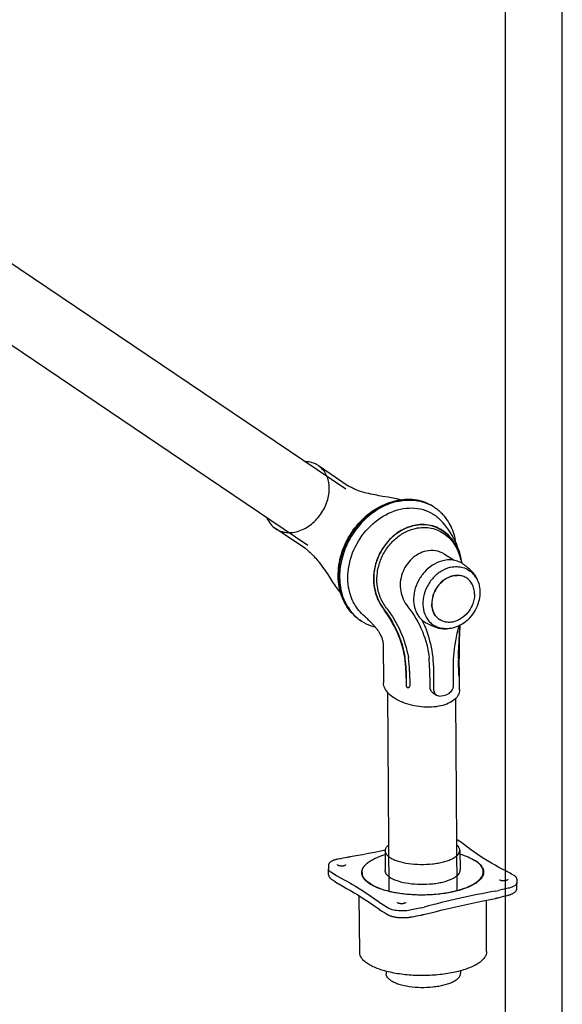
# Model space of a CAD drawing. Extents: x 0 to 420, y 0 to 297.
# Tile 6 of 7: x 372 to 420, y 62 to 148. Entities that reach past the tile are written whole.
import ezdxf

# ---------------------------------------------------------------- set-up
doc = ezdxf.new("R2010")
doc.units = 0
doc.header["$LTSCALE"] = 23.1
for name, color, linetype in [('100350_DXF_CONTINUOUS_LINE', 7, 'CONTINUOUS'), ('102161_DXF_CONTINUOUS_LINE', 7, 'CONTINUOUS'), ('102163_DXF_CONTINUOUS_LINE', 7, 'CONTINUOUS'), ('102200_DXF_CONTINUOUS_LINE', 7, 'CONTINUOUS'), ('102382_DXF_FORMAT', 7, 'CONTINUOUS'), ('105-5481_DXF_CONTINUOUS_LI', 7, 'CONTINUOUS')]:
    doc.layers.add(name, color=color, linetype=linetype)

msp = doc.modelspace()

# ---------------------------------------------------------------- linework, layer by layer
at = {"layer": '100350_DXF_CONTINUOUS_LINE', "color": 7, "linetype": 'CONTINUOUS'}
for p, q in [((410.772, 76.444), (410.74, 76.465)), ((411.048, 76.254), (410.931, 76.334)), ((411.167, 76.172), (411.048, 76.254)), ((404.446, 75.487), (404.425, 73.756)), ((410.988, 75.529), (411.032, 73.799)), ((400.318, 74.743), (400.239, 74.729)), ((400.511, 74.78), (400.318, 74.743)), ((400.709, 74.817), (400.511, 74.78)), ((400.913, 74.857), (400.709, 74.817)), ((401.107, 74.895), (400.913, 74.857)), ((401.35, 74.938), (401.304, 74.931)), ((401.886, 75.027), (401.35, 74.938)), ((399.457, 74.195), (399.454, 73.901)), ((399.454, 73.893), (399.454, 73.901)), ((399.467, 73.354), (399.454, 73.893)), ((399.458, 74.205), (399.457, 74.195)), ((400.175, 73.289), (399.665, 73.611)), ((400.94, 74.225), (400.938, 74.221)), ((402.403, 73.572), (402.404, 73.349)), ((413.056, 73.641), (413.058, 73.414)), ((415.106, 73.675), (415.096, 73.68)), ((415.222, 73.615), (415.203, 73.625)), ((415.241, 73.604), (415.222, 73.615)), ((415.423, 73.498), (415.241, 73.604)), ((399.703, 72.999), (399.704, 72.999)), ((399.704, 72.999), (399.864, 72.888)), ((399.864, 72.888), (400.041, 72.767)), ((400.041, 72.767), (400.225, 72.643)), ((414.517, 72.929), (414.517, 72.929)), ((415.214, 72.962), (415.214, 72.962)), ((415.541, 73.43), (415.423, 73.498)), ((415.655, 73.365), (415.541, 73.43)), ((415.759, 73.307), (415.655, 73.365)), ((415.759, 73.307), (415.759, 73.307)), ((416.002, 72.985), (416.01, 72.688)), ((416.003, 72.141), (416.01, 72.68)), ((416.01, 72.688), (416.01, 72.68)), ((415.255, 72.187), (414.385, 71.992)), ((402.202, 66.552), (402.142, 71.528)), ((413.039, 71.073), (414.116, 71.296)), ((413.348, 66.624), (413.344, 71.136)), ((414.116, 71.295), (414.162, 71.305)), ((414.359, 71.351), (414.656, 71.425)), ((414.656, 71.425), (414.857, 71.477)), ((414.857, 71.477), (415.054, 71.528)), ((415.054, 71.528), (415.23, 71.574)), ((403.798, 70.423), (404.059, 70.234)), ((404.059, 70.234), (404.06, 70.234)), ((404.659, 70.469), (404.148, 70.79)), ((404.194, 70.146), (404.368, 70.045)), ((405.527, 70.927), (405.527, 70.927)), ((406.221, 70.913), (406.218, 70.908)), ((406.222, 70.915), (406.221, 70.913)), ((406.224, 70.924), (406.224, 70.924)), ((407.623, 70.473), (406.753, 70.277)), ((404.368, 70.045), (404.545, 69.943)), ((404.545, 69.943), (404.706, 69.852)), ((406.995, 69.714), (407.194, 69.753)), ((407.194, 69.753), (407.398, 69.792)), ((407.398, 69.792), (407.593, 69.831)), ((407.593, 69.831), (407.637, 69.84)), ((404.51, 64.89), (404.516, 64.67)), ((411.061, 64.932), (411.058, 64.712))]:
    msp.add_line(p, q, dxfattribs=at)
for points in [[(410.74, 76.465), (410.697, 76.491), (410.692, 76.494)], [(410.931, 76.334), (410.818, 76.412), (410.771, 76.444)], [(411.376, 76.027), (411.36, 76.039), (411.343, 76.052), (411.326, 76.064), (411.308, 76.077), (411.29, 76.089), (411.167, 76.172)], [(404.451, 75.539), (404.048, 75.45), (403.514, 75.337), (402.976, 75.229), (402.433, 75.125), (401.886, 75.027)], [(411.416, 75.995), (411.408, 76.001), (411.392, 76.014), (411.376, 76.027)], [(415.096, 73.68), (414.766, 73.843), (414.429, 74.019), (414.096, 74.2), (413.766, 74.389), (413.44, 74.582), (413.122, 74.778), (412.812, 74.977), (412.51, 75.179), (412.218, 75.382), (411.938, 75.585), (411.668, 75.792), (411.416, 75.995)], [(400.239, 74.729), (400.194, 74.72), (400.135, 74.707), (400.076, 74.693), (400.019, 74.678), (399.963, 74.66), (399.909, 74.642), (399.857, 74.622), (399.808, 74.601), (399.762, 74.579), (399.719, 74.555), (399.679, 74.531), (399.642, 74.505), (399.608, 74.478), (399.578, 74.451), (399.551, 74.423), (399.527, 74.393), (399.507, 74.363), (399.49, 74.332), (399.476, 74.3), (399.467, 74.268), (399.46, 74.236), (399.458, 74.205)], [(401.304, 74.931), (401.273, 74.926), (401.242, 74.92), (401.212, 74.915), (401.181, 74.909), (401.151, 74.904), (401.107, 74.895)], [(400.938, 74.221), (400.934, 74.214), (400.928, 74.206), (400.919, 74.199), (400.91, 74.191), (400.898, 74.184), (400.886, 74.177), (400.873, 74.171), (400.858, 74.165), (400.842, 74.159), (400.825, 74.154), (400.807, 74.149), (400.788, 74.145), (400.768, 74.141), (400.748, 74.137), (400.726, 74.134), (400.704, 74.132), (400.681, 74.13), (400.658, 74.129), (400.634, 74.129), (400.61, 74.129), (400.586, 74.129), (400.562, 74.131), (400.539, 74.132), (400.515, 74.135), (400.492, 74.138), (400.469, 74.142), (400.447, 74.146), (400.426, 74.15), (400.406, 74.156), (400.386, 74.161), (400.368, 74.167), (400.35, 74.174), (400.334, 74.18), (400.319, 74.187), (400.305, 74.195), (400.293, 74.202), (400.282, 74.209), (400.273, 74.217), (400.265, 74.224), (400.258, 74.232), (400.253, 74.239), (400.249, 74.245), (400.247, 74.251), (400.245, 74.257), (400.245, 74.262)], [(400.942, 74.237), (400.942, 74.235), (400.942, 74.231), (400.941, 74.228), (400.94, 74.225)], [(415.203, 73.625), (415.184, 73.635), (415.165, 73.645), (415.146, 73.656), (415.126, 73.666), (415.106, 73.675)], [(399.467, 73.354), (399.469, 73.326), (399.474, 73.297), (399.482, 73.268), (399.492, 73.239), (399.505, 73.211), (399.521, 73.182), (399.54, 73.154), (399.562, 73.126), (399.586, 73.098), (399.614, 73.071), (399.644, 73.044)], [(399.644, 73.044), (399.677, 73.018), (399.703, 72.999)], [(415.207, 72.943), (415.202, 72.936), (415.196, 72.929), (415.188, 72.922), (415.179, 72.915), (415.168, 72.908), (415.156, 72.901), (415.143, 72.894), (415.128, 72.887), (415.113, 72.881), (415.096, 72.875), (415.079, 72.869), (415.06, 72.863), (415.041, 72.858), (415.02, 72.853), (414.999, 72.849), (414.977, 72.845), (414.955, 72.841), (414.932, 72.838), (414.909, 72.836), (414.886, 72.834), (414.863, 72.833), (414.839, 72.832), (414.816, 72.832), (414.793, 72.832), (414.77, 72.833), (414.748, 72.835), (414.727, 72.837), (414.706, 72.839), (414.686, 72.842), (414.666, 72.846), (414.648, 72.85), (414.63, 72.854), (414.614, 72.859), (414.599, 72.864), (414.584, 72.869), (414.572, 72.875), (414.56, 72.881), (414.55, 72.887), (414.541, 72.893), (414.534, 72.899), (414.528, 72.905), (414.524, 72.911), (414.521, 72.916), (414.519, 72.92), (414.518, 72.924), (414.517, 72.929)], [(415.212, 72.951), (415.211, 72.949), (415.207, 72.943)], [(415.214, 72.962), (415.214, 72.962), (415.214, 72.959), (415.213, 72.957), (415.213, 72.953), (415.212, 72.951)], [(416.002, 72.985), (416.002, 72.988), (416, 73.015), (415.995, 73.042), (415.987, 73.069), (415.976, 73.096), (415.962, 73.123), (415.945, 73.149), (415.926, 73.174), (415.904, 73.199), (415.879, 73.223), (415.851, 73.246), (415.82, 73.269), (415.786, 73.291), (415.759, 73.307)], [(400.225, 72.643), (400.243, 72.631), (400.262, 72.619), (400.281, 72.607), (400.3, 72.595), (400.32, 72.584), (400.339, 72.572), (400.36, 72.561), (400.707, 72.367)], [(400.707, 72.367), (401.048, 72.174), (401.382, 71.982), (401.709, 71.79), (402.029, 71.597), (402.342, 71.404), (402.648, 71.208), (402.947, 71.012), (403.238, 70.815), (403.522, 70.619), (403.798, 70.423)], [(415.23, 71.574), (415.266, 71.584), (415.317, 71.599), (415.368, 71.615), (415.418, 71.632), (415.468, 71.65), (415.516, 71.669), (415.564, 71.689), (415.61, 71.71), (415.654, 71.732), (415.696, 71.755), (415.735, 71.778), (415.772, 71.802), (415.806, 71.826), (415.837, 71.851), (415.866, 71.876), (415.892, 71.901), (415.915, 71.927), (415.935, 71.953), (415.953, 71.979), (415.968, 72.006), (415.98, 72.033), (415.99, 72.06), (415.997, 72.087), (416.001, 72.114), (416.003, 72.141)], [(408.822, 70.126), (409.334, 70.25), (409.851, 70.373), (410.373, 70.495), (410.898, 70.614), (411.428, 70.731), (411.962, 70.847), (412.499, 70.96), (413.039, 71.073)], [(414.162, 71.305), (414.193, 71.312), (414.223, 71.318), (414.254, 71.325), (414.284, 71.332), (414.314, 71.34), (414.359, 71.351)], [(404.06, 70.234), (404.067, 70.228), (404.083, 70.217), (404.099, 70.206), (404.116, 70.195), (404.132, 70.184), (404.149, 70.173), (404.167, 70.162), (404.185, 70.152), (404.194, 70.146)], [(406.218, 70.908), (406.213, 70.902), (406.207, 70.896), (406.199, 70.89), (406.19, 70.884), (406.179, 70.878), (406.167, 70.872), (406.154, 70.867), (406.14, 70.862), (406.125, 70.857), (406.108, 70.852), (406.091, 70.847), (406.072, 70.843), (406.053, 70.84), (406.033, 70.836), (406.011, 70.833), (405.99, 70.831), (405.967, 70.829), (405.945, 70.827), (405.922, 70.826), (405.898, 70.826), (405.875, 70.826), (405.851, 70.826), (405.828, 70.827), (405.805, 70.828), (405.782, 70.83), (405.76, 70.832), (405.738, 70.835), (405.717, 70.838), (405.697, 70.842), (405.677, 70.846), (405.658, 70.851), (405.641, 70.855), (405.624, 70.86), (405.609, 70.866), (405.595, 70.871), (405.582, 70.877), (405.57, 70.883), (405.56, 70.889), (405.551, 70.894), (405.544, 70.9), (405.538, 70.906), (405.534, 70.911), (405.531, 70.915), (405.529, 70.919), (405.528, 70.923), (405.527, 70.926), (405.527, 70.927)], [(406.224, 70.924), (406.224, 70.921), (406.224, 70.919), (406.223, 70.917), (406.222, 70.915)], [(407.637, 69.84), (407.666, 69.846), (407.695, 69.852), (407.724, 69.859), (407.753, 69.865), (407.781, 69.872), (407.81, 69.878), (408.822, 70.126)], [(404.706, 69.852), (404.736, 69.836), (404.779, 69.815), (404.824, 69.795), (404.871, 69.776), (404.92, 69.758), (404.972, 69.741), (405.027, 69.725), (405.083, 69.71), (405.141, 69.695), (405.2, 69.682), (405.261, 69.67), (405.323, 69.659), (405.387, 69.649), (405.452, 69.639), (405.518, 69.631), (405.585, 69.624), (405.653, 69.618), (405.721, 69.613), (405.789, 69.609), (405.858, 69.606), (405.927, 69.604), (405.997, 69.603), (406.067, 69.603), (406.136, 69.605), (406.205, 69.607), (406.274, 69.611), (406.342, 69.615), (406.411, 69.621), (406.478, 69.628), (406.545, 69.636), (406.61, 69.645), (406.674, 69.655), (406.722, 69.663)], [(406.722, 69.663), (406.801, 69.678), (406.995, 69.714)]]:
    msp.add_lwpolyline(points, dxfattribs=at)
for centre, radius, start, end in [((403.175, 73.253), 0.799, 164.87914, 169.17506), ((412.288, 73.312), 0.799, 11.63485, 15.65135), ((428.838, -8.567), 81.839, 100.34795, 102.64862), ((413.01, 78.12), 6.281, 280.34795, 282.64862), ((426.667, 0.934), 72.093, 102.61845, 105.12367), ((406.414, 75.872), 5.533, 282.61845, 285.12367)]:
    msp.add_arc(centre, radius, start, end, dxfattribs=at)
for points, knots in [([(404.446, 75.487), (404.447, 75.529), (404.461, 75.618), (404.518, 75.747), (404.611, 75.871), (404.689, 75.945), (404.733, 75.982)], [0, 0, 0, 0, 0.218056, 0.450805, 0.709094, 1, 1, 1, 1]), ([(404.897, 74.866), (404.828, 74.909), (404.705, 74.998), (404.558, 75.151), (404.466, 75.315), (404.446, 75.432), (404.446, 75.487)], [0, 0, 0, 0, 0.305059, 0.566861, 0.793441, 1, 1, 1, 1]), ([(404.897, 74.866), (404.995, 74.804), (405.218, 74.69), (405.745, 74.497), (406.524, 74.335), (407.536, 74.26), (408.408, 74.298), (409.084, 74.393), (409.547, 74.492), (409.961, 74.617), (410.318, 74.765), (410.607, 74.932), (410.822, 75.115), (410.959, 75.314), (410.99, 75.461), (410.988, 75.529)], [0, 0, 0, 0, 0.052382, 0.112715, 0.253197, 0.41047, 0.570423, 0.646859, 0.718618, 0.784209, 0.842443, 0.892576, 0.934549, 0.969423, 1, 1, 1, 1]), ([(410.988, 75.529), (410.987, 75.572), (410.972, 75.66), (410.913, 75.788), (410.819, 75.911), (410.74, 75.984), (410.695, 76.02)], [0, 0, 0, 0, 0.218057, 0.450809, 0.709086, 1, 1, 1, 1]), ([(402.375, 73.551), (402.374, 73.639), (402.407, 73.825), (402.551, 74.087), (402.782, 74.336), (402.975, 74.481), (403.083, 74.552)], [0, 0, 0, 0, 0.207222, 0.434494, 0.696192, 1, 1, 1, 1]), ([(402.403, 73.572), (402.403, 73.648), (402.427, 73.806), (402.534, 74.034), (402.707, 74.253), (402.944, 74.461), (403.24, 74.658), (403.735, 74.915), (404.149, 75.063), (404.442, 75.151)], [0, 0, 0, 0, 0.083389, 0.172999, 0.273631, 0.388249, 0.518274, 0.664018, 1, 1, 1, 1]), ([(410.997, 75.193), (411.246, 75.122), (411.702, 74.969), (412.135, 74.756), (412.322, 74.638)], [0, 0, 0, 0, 0.539416, 1, 1, 1, 1]), ([(412.679, 74.367), (412.654, 74.391), (412.542, 74.49), (412.419, 74.577), (412.322, 74.638)], [0, 0, 0, 0, 0.234302, 1, 1, 1, 1]), ([(412.351, 74.62), (412.461, 74.55), (412.66, 74.407), (412.897, 74.159), (413.048, 73.896), (413.084, 73.709), (413.085, 73.62)], [0, 0, 0, 0, 0.304414, 0.566302, 0.793328, 1, 1, 1, 1]), ([(399.665, 73.611), (399.633, 73.631), (399.577, 73.671), (399.509, 73.741), (399.466, 73.815), (399.454, 73.868), (399.454, 73.893)], [0, 0, 0, 0, 0.304084, 0.566153, 0.793485, 1, 1, 1, 1]), ([(402.431, 73.266), (402.422, 73.289), (402.391, 73.381), (402.375, 73.479), (402.375, 73.551)], [0, 0, 0, 0, 0.257141, 1, 1, 1, 1]), ([(403.137, 72.575), (403.026, 72.644), (402.828, 72.787), (402.59, 73.034), (402.44, 73.296), (402.404, 73.483), (402.403, 73.572)], [0, 0, 0, 0, 0.304586, 0.56652, 0.79348, 1, 1, 1, 1]), ([(403.137, 72.575), (403.296, 72.474), (403.658, 72.29), (404.266, 72.067), (404.965, 71.883), (406.018, 71.693), (407.421, 71.588), (408.838, 71.648), (409.936, 71.801), (410.689, 71.961), (411.365, 72.163), (411.947, 72.402), (412.42, 72.673), (412.774, 72.97), (413.002, 73.292), (413.057, 73.53), (413.056, 73.641)], [0, 0, 0, 0, 0.052291, 0.112503, 0.179762, 0.252795, 0.409765, 0.569522, 0.645931, 0.717719, 0.783402, 0.841788, 0.892122, 0.934315, 0.969373, 1, 1, 1, 1]), ([(404.88, 73.129), (404.811, 73.173), (404.686, 73.262), (404.538, 73.418), (404.445, 73.583), (404.424, 73.701), (404.425, 73.756)], [0, 0, 0, 0, 0.305059, 0.566861, 0.793441, 1, 1, 1, 1]), ([(404.88, 73.129), (404.979, 73.067), (405.204, 72.952), (405.737, 72.757), (406.524, 72.593), (407.545, 72.517), (408.426, 72.555), (409.109, 72.651), (409.576, 72.751), (409.995, 72.878), (410.355, 73.027), (410.646, 73.196), (410.864, 73.381), (411.002, 73.582), (411.034, 73.73), (411.032, 73.799)], [0, 0, 0, 0, 0.052382, 0.112715, 0.253197, 0.41047, 0.570423, 0.646859, 0.718618, 0.784209, 0.842443, 0.892576, 0.934549, 0.969423, 1, 1, 1, 1]), ([(413.056, 73.641), (413.056, 73.703), (413.038, 73.832), (412.964, 74.02), (412.842, 74.202), (412.738, 74.313), (412.679, 74.367)], [0, 0, 0, 0, 0.223485, 0.45864, 0.715187, 1, 1, 1, 1]), ([(413.085, 73.62), (413.085, 73.596), (413.081, 73.502), (413.059, 73.409), (413.035, 73.342)], [0, 0, 0, 0, 0.245988, 1, 1, 1, 1]), ([(400.327, 73.203), (400.314, 73.21), (400.263, 73.237), (400.212, 73.266), (400.175, 73.289)], [0, 0, 0, 0, 0.258151, 1, 1, 1, 1]), ([(400.327, 73.203), (401.002, 72.852), (402.27, 72.135), (403.469, 71.307), (404.017, 70.881)], [0, 0, 0, 0, 0.52265, 1, 1, 1, 1]), ([(410.442, 71.879), (410.047, 71.79), (409.221, 71.656), (407.952, 71.572), (406.67, 71.602), (405.45, 71.745), (404.511, 71.956), (403.849, 72.181), (403.429, 72.363), (403.072, 72.565), (402.712, 72.833), (402.503, 73.086), (402.431, 73.266)], [0, 0, 0, 0, 0.142978, 0.294946, 0.448193, 0.594901, 0.727827, 0.787246, 0.841184, 0.889306, 0.931559, 1, 1, 1, 1]), ([(413.035, 73.342), (412.974, 73.177), (412.796, 72.941), (412.484, 72.684), (412.049, 72.41), (411.366, 72.118), (410.769, 71.952), (410.442, 71.879)], [0, 0, 0, 0, 0.172442, 0.277135, 0.395569, 0.673222, 1, 1, 1, 1]), ([(416.01, 72.68), (416.009, 72.655), (415.999, 72.603), (415.957, 72.529), (415.891, 72.458), (415.765, 72.364), (415.551, 72.265), (415.36, 72.211), (415.255, 72.187)], [0, 0, 0, 0, 0.078527, 0.164856, 0.264219, 0.379394, 0.659304, 1, 1, 1, 1]), ([(404.148, 70.79), (404.137, 70.797), (404.092, 70.826), (404.048, 70.857), (404.017, 70.881)], [0, 0, 0, 0, 0.25889, 1, 1, 1, 1]), ([(406.753, 70.277), (406.568, 70.236), (406.181, 70.187), (405.61, 70.195), (405.155, 70.268), (404.845, 70.37), (404.715, 70.433), (404.659, 70.469)], [0, 0, 0, 0, 0.265715, 0.544086, 0.798873, 0.907568, 1, 1, 1, 1]), ([(413.348, 66.624), (413.348, 66.532), (413.313, 66.34), (413.163, 66.068), (412.924, 65.81), (412.601, 65.568), (412.199, 65.343), (411.535, 65.058), (410.985, 64.903), (410.598, 64.816)], [0, 0, 0, 0, 0.078489, 0.164609, 0.263728, 0.378717, 0.510555, 0.658954, 1, 1, 1, 1]), ([(410.598, 64.816), (410.156, 64.717), (409.23, 64.57), (407.813, 64.491), (406.393, 64.548), (405.255, 64.708), (404.422, 64.906), (403.871, 65.079), (403.386, 65.277), (402.975, 65.498), (402.644, 65.738), (402.397, 65.994), (402.241, 66.266), (402.203, 66.46), (402.202, 66.552)], [0, 0, 0, 0, 0.148646, 0.306678, 0.464869, 0.613976, 0.6825, 0.745781, 0.803116, 0.854045, 0.898438, 0.936663, 0.969821, 1, 1, 1, 1]), ([(404.967, 64.066), (404.9, 64.108), (404.779, 64.195), (404.634, 64.344), (404.541, 64.503), (404.517, 64.616), (404.516, 64.67)], [0, 0, 0, 0, 0.304095, 0.566148, 0.793487, 1, 1, 1, 1]), ([(404.967, 64.066), (405.064, 64.004), (405.286, 63.891), (405.809, 63.699), (406.583, 63.537), (407.589, 63.46), (408.457, 63.496), (409.13, 63.589), (409.593, 63.686), (410.008, 63.809), (410.366, 63.955), (410.658, 64.12), (410.878, 64.301), (411.021, 64.498), (411.057, 64.644), (411.058, 64.712)], [0, 0, 0, 0, 0.052213, 0.112316, 0.252224, 0.408927, 0.568522, 0.644917, 0.71675, 0.782538, 0.841088, 0.891632, 0.934056, 0.969308, 1, 1, 1, 1])]:
    msp.add_open_spline(points, degree=3, knots=knots, dxfattribs=at)
at = {"layer": '102161_DXF_CONTINUOUS_LINE', "color": 7, "linetype": 'CONTINUOUS'}
for p, q in [((404.647, 89.393), (404.76, 71.907)), ((410.612, 88.838), (410.721, 71.946))]:
    msp.add_line(p, q, dxfattribs=at)
at = {"layer": '102163_DXF_CONTINUOUS_LINE', "color": 7, "linetype": 'CONTINUOUS'}
for p, q in [((400.99, 107.245), (371.027, 127.454)), ((397.657, 102.302), (367.709, 122.501))]:
    msp.add_line(p, q, dxfattribs=at)
at = {"layer": '102200_DXF_CONTINUOUS_LINE', "color": 7, "linetype": 'CONTINUOUS'}
for p, q in [((398.567, 109.317), (401.193, 107.546)), ((397.454, 102.002), (394.809, 103.785)), ((401.465, 103.409), (401.467, 103.413)), ((409.636, 101.546), (410.504, 100.999)), ((399.454, 99.651), (399.733, 99.225)), ((402.737, 95.987), (402.793, 95.935)), ((402.793, 95.935), (402.856, 95.876)), ((402.856, 95.876), (402.922, 95.812)), ((402.922, 95.812), (402.992, 95.744)), ((402.992, 95.744), (403.065, 95.673)), ((410.951, 94.699), (410.952, 94.72)), ((404.258, 93.596), (404.279, 90.248)), ((410.899, 93.43), (410.899, 93.459)), ((410.901, 93.531), (410.902, 93.583)), ((410.908, 93.458), (410.908, 93.531)), ((410.908, 93.43), (410.908, 93.458)), ((410.908, 93.402), (410.908, 93.43)), ((410.938, 93.558), (410.938, 93.53)), ((410.971, 89.626), (410.945, 93.639)), ((406.472, 92.472), (406.473, 92.464)), ((406.476, 92.446), (406.478, 92.437)), ((410.887, 92.345), (410.887, 92.353)), ((410.896, 90.921), (410.888, 92.218)), ((410.916, 91.048), (410.908, 92.345)), ((410.946, 91.047), (410.937, 92.344)), ((406.265, 91.294), (406.273, 89.997)), ((406.275, 91.304), (406.283, 90.008)), ((406.582, 91.261), (406.582, 91.251)), ((406.582, 91.251), (406.591, 89.954)), ((408.34, 91.511), (408.351, 89.887)), ((408.679, 91.298), (408.69, 89.674)), ((410.448, 90.069), (410.438, 91.693)), ((408.653, 89.344), (408.951, 89.156)), ((409.36, 89.088), (409.574, 89.13)), ((409.574, 89.13), (409.787, 89.184))]:
    msp.add_line(p, q, dxfattribs=at)
for points in [[(404.213, 106.618), (404.046, 106.647), (403.875, 106.678), (403.701, 106.709), (403.526, 106.743), (403.349, 106.779), (403.173, 106.816), (402.998, 106.856), (402.826, 106.898), (402.661, 106.942), (402.506, 106.985), (402.361, 107.029), (402.224, 107.073), (402.094, 107.118), (401.974, 107.162), (401.86, 107.206), (401.752, 107.251), (401.651, 107.295), (401.558, 107.339), (401.473, 107.382), (401.396, 107.423), (401.327, 107.461), (401.267, 107.497), (401.216, 107.53), (401.193, 107.545)], [(405.792, 106.312), (405.698, 106.335), (405.562, 106.366), (405.424, 106.396), (405.282, 106.426), (405.139, 106.454), (404.993, 106.482), (404.844, 106.509), (404.692, 106.536), (404.213, 106.618)], [(411.19, 100.735), (411.149, 100.979), (411.089, 101.261), (411.018, 101.543), (410.933, 101.826), (410.834, 102.11), (410.724, 102.388), (410.604, 102.655), (410.473, 102.917), (410.332, 103.171), (410.183, 103.417), (410.024, 103.655), (409.856, 103.888), (409.678, 104.115), (409.491, 104.336), (409.39, 104.449)], [(397.454, 102.002), (397.485, 101.98), (397.543, 101.939), (397.605, 101.891), (397.672, 101.838), (397.743, 101.778), (397.818, 101.712), (397.896, 101.64), (397.977, 101.562), (398.062, 101.477), (398.149, 101.386), (398.24, 101.288), (398.333, 101.182), (398.43, 101.069), (398.528, 100.95), (398.629, 100.822), (398.733, 100.687), (398.839, 100.546), (398.944, 100.401), (399.049, 100.252), (399.154, 100.101), (399.256, 99.95), (399.356, 99.8), (399.454, 99.651)], [(399.733, 99.225), (399.821, 99.091), (399.908, 98.96), (399.994, 98.833), (400.079, 98.708), (400.163, 98.587), (400.248, 98.468), (400.332, 98.353), (400.417, 98.24), (400.502, 98.129), (400.547, 98.072)], [(402.614, 96.097), (402.622, 96.09), (402.634, 96.08), (402.649, 96.066), (402.667, 96.051), (402.688, 96.032), (402.712, 96.011), (402.737, 95.987)], [(403.065, 95.673), (403.139, 95.6), (403.176, 95.562), (403.214, 95.523), (403.252, 95.484), (403.29, 95.444), (403.329, 95.403), (403.367, 95.361), (403.406, 95.319), (403.445, 95.275), (403.484, 95.231), (403.523, 95.185), (403.562, 95.139), (403.602, 95.091), (403.641, 95.042), (403.68, 94.991), (403.72, 94.939), (403.759, 94.884), (403.798, 94.828), (403.838, 94.77), (403.876, 94.709), (403.915, 94.647), (403.953, 94.581), (403.992, 94.511), (404.03, 94.436), (404.066, 94.36), (404.1, 94.281), (404.132, 94.201), (404.16, 94.122), (404.184, 94.047), (404.204, 93.974), (404.221, 93.906), (404.234, 93.841), (404.243, 93.782), (404.25, 93.726), (404.255, 93.672), (404.257, 93.624), (404.258, 93.596)]]:
    msp.add_lwpolyline(points, dxfattribs=at)
for centre, radius, start, end in [((406.586, 102.48), 3.853, 56.97203, 71.24052), ((407.877, 100.353), 3.537, 102.66002, 102.86234), ((404.364, 98.949), 3.852, 224.40846, 238.67688), ((404.543, 99.199), 4.168, 251.22957, 256.22564), ((452.384, 92.261), 41.505, 175.83638, 176.60343), ((443.147, 93.255), 32.212, 176.39872, 177.43257), ((445.407, 92.655), 34.517, 176.60536, 178.46004), ((439.858, 93.404), 28.92, 177.43507, 179.69466), ((441.989, 92.755), 31.097, 178.56896, 178.70318), ((438.912, 93.431), 28.004, 179.07766, 179.79468), ((396.005, 90.762), 10.3, 9.47622, 9.62918), ((398.922, 91.244), 7.342, 0.38656, 9.51213), ((398.832, 91.252), 7.444, 0.40334, 9.40361), ((399.652, 91.27), 6.925, 9.7802, 9.93146), ((399.263, 91.202), 7.32, 0.46235, 9.71626), ((398.674, 91.451), 9.667, 0.35705, 5.64439), ((445.969, 92.443), 35.082, 180.16069, 180.36814), ((410.375, 90.963), 0.537, 349.556, 351.14816), ((409.75, 91.042), 1.167, 356.49908, 0.30099)]:
    msp.add_arc(centre, radius, start, end, dxfattribs=at)
for points, knots in [([(398.567, 109.317), (398.4, 109.43), (398.021, 109.607), (397.609, 109.666), (397.399, 109.668)], [0, 0, 0, 0, 0.490566, 1, 1, 1, 1]), ([(398.854, 105.167), (399.09, 105.526), (399.447, 106.293), (399.596, 107.496), (399.355, 108.427), (398.957, 109.003), (398.703, 109.225), (398.567, 109.317)], [0, 0, 0, 0, 0.281741, 0.544872, 0.781398, 0.892067, 1, 1, 1, 1]), ([(405.519, 106.176), (405.023, 106.065), (404.034, 105.682), (402.725, 104.738), (401.637, 103.481), (400.853, 102.008), (400.43, 100.428), (400.405, 98.859), (400.786, 97.42), (401.315, 96.606), (401.63, 96.269)], [0, 0, 0, 0, 0.121966, 0.250657, 0.383568, 0.517152, 0.647701, 0.772238, 0.88938, 1, 1, 1, 1]), ([(401.467, 103.413), (401.829, 103.962), (402.691, 104.952), (404.305, 105.991), (405.815, 106.381), (406.994, 106.348), (407.557, 106.22), (407.826, 106.129)], [0, 0, 0, 0, 0.266754, 0.524244, 0.767795, 0.885087, 1, 1, 1, 1]), ([(407.826, 106.129), (407.566, 106.217), (407.019, 106.341), (405.863, 106.369), (404.369, 105.973), (402.759, 104.928), (401.893, 103.932), (401.529, 103.377)], [0, 0, 0, 0, 0.111854, 0.226983, 0.46933, 0.729099, 1, 1, 1, 1]), ([(405.519, 106.176), (405.905, 106.263), (406.683, 106.345), (407.458, 106.22), (407.819, 106.107)], [0, 0, 0, 0, 0.511219, 1, 1, 1, 1]), ([(405.772, 105.491), (406.107, 105.567), (406.783, 105.641), (407.777, 105.498), (408.675, 105.103), (409.174, 104.686), (409.39, 104.449)], [0, 0, 0, 0, 0.261628, 0.512112, 0.756129, 1, 1, 1, 1]), ([(407.819, 106.107), (408.119, 106.013), (408.698, 105.751), (409.195, 105.353), (409.415, 105.129)], [0, 0, 0, 0, 0.50026, 1, 1, 1, 1]), ([(394.048, 104.735), (394.128, 104.542), (394.336, 104.181), (394.642, 103.897), (394.809, 103.785)], [0, 0, 0, 0, 0.509136, 1, 1, 1, 1]), ([(394.809, 103.785), (394.949, 103.69), (395.259, 103.535), (395.964, 103.383), (396.945, 103.526), (398.028, 104.15), (398.611, 104.798), (398.854, 105.167)], [0, 0, 0, 0, 0.107509, 0.217995, 0.454869, 0.718657, 1, 1, 1, 1]), ([(401.23, 98.617), (400.987, 100.068), (401.785, 103.189), (404.349, 105.172), (405.772, 105.491)], [0, 0, 0, 0, 0.502127, 1, 1, 1, 1]), ([(410.656, 102.54), (410.583, 103.029), (410.307, 103.975), (409.747, 104.79), (409.415, 105.129)], [0, 0, 0, 0, 0.51032, 1, 1, 1, 1]), ([(406.95, 104.051), (406.602, 103.973), (405.911, 103.709), (404.998, 103.051), (404.241, 102.17), (403.695, 101.121), (403.403, 99.97), (403.396, 98.786), (403.699, 97.642), (404.1, 96.962), (404.335, 96.649)], [0, 0, 0, 0, 0.116028, 0.237421, 0.363062, 0.490981, 0.619133, 0.746209, 0.872576, 1, 1, 1, 1]), ([(406.942, 104.03), (406.55, 103.942), (405.77, 103.626), (404.77, 102.826), (403.988, 101.755), (403.511, 100.525), (403.379, 99.307), (403.532, 98.245), (403.87, 97.377), (404.182, 96.885), (404.349, 96.662)], [0, 0, 0, 0, 0.131694, 0.270371, 0.414148, 0.560761, 0.697093, 0.810652, 0.908449, 1, 1, 1, 1]), ([(411.094, 101.047), (410.986, 101.527), (410.725, 102.234), (410.152, 103.029), (409.623, 103.515), (409.015, 103.868), (408.349, 104.079), (407.645, 104.14), (407.174, 104.082), (406.942, 104.03)], [0, 0, 0, 0, 0.258202, 0.387184, 0.511192, 0.632311, 0.753023, 0.875106, 1, 1, 1, 1]), ([(411.187, 100.737), (411.097, 101.272), (410.855, 102.053), (410.276, 102.931), (409.742, 103.461), (409.118, 103.853), (408.424, 104.091), (407.688, 104.165), (407.193, 104.106), (406.95, 104.051)], [0, 0, 0, 0, 0.267917, 0.394725, 0.517241, 0.637026, 0.756113, 0.876524, 1, 1, 1, 1]), ([(407.102, 103.804), (407.331, 103.856), (407.796, 103.913), (408.49, 103.848), (409.145, 103.632), (409.739, 103.274), (410.252, 102.787), (410.815, 101.977), (411.062, 101.251), (411.16, 100.753)], [0, 0, 0, 0, 0.123645, 0.244313, 0.36366, 0.48361, 0.60612, 0.732745, 1, 1, 1, 1]), ([(401.613, 96.253), (401.407, 96.463), (401.036, 96.934), (400.486, 98.03), (400.203, 99.628), (400.506, 101.603), (401.09, 102.838), (401.465, 103.409)], [0, 0, 0, 0, 0.114657, 0.23181, 0.475473, 0.733374, 1, 1, 1, 1]), ([(401.613, 96.253), (401.414, 96.456), (401.053, 96.915), (400.519, 97.992), (400.247, 99.582), (400.559, 101.558), (401.149, 102.801), (401.529, 103.377)], [0, 0, 0, 0, 0.111543, 0.226518, 0.469049, 0.729308, 1, 1, 1, 1]), ([(404.554, 96.801), (404.331, 97.097), (403.958, 97.746), (403.69, 98.834), (403.712, 99.955), (404, 101.041), (404.524, 102.028), (405.244, 102.857), (406.109, 103.476), (406.761, 103.727), (407.09, 103.802)], [0, 0, 0, 0, 0.127428, 0.253996, 0.381252, 0.509441, 0.637257, 0.762727, 0.883987, 1, 1, 1, 1]), ([(408.027, 101.807), (407.798, 101.756), (407.342, 101.58), (406.743, 101.142), (406.251, 100.554), (405.905, 99.855), (405.736, 99.089), (405.766, 98.307), (405.997, 97.562), (406.269, 97.12), (406.427, 96.918)], [0, 0, 0, 0, 0.116021, 0.23746, 0.363098, 0.490951, 0.619083, 0.746465, 0.873252, 1, 1, 1, 1]), ([(409.636, 101.546), (409.404, 101.691), (408.87, 101.894), (408.301, 101.869), (408.027, 101.807)], [0, 0, 0, 0, 0.493921, 1, 1, 1, 1]), ([(402.614, 96.097), (402.253, 96.402), (401.624, 97.178), (401.313, 98.122), (401.23, 98.617)], [0, 0, 0, 0, 0.485244, 1, 1, 1, 1]), ([(406.427, 96.918), (406.944, 96.256), (407.807, 94.827), (408.214, 93.203), (408.294, 92.4)], [0, 0, 0, 0, 0.509767, 1, 1, 1, 1]), ([(401.63, 96.269), (401.845, 96.039), (402.332, 95.63), (402.905, 95.354), (403.202, 95.253)], [0, 0, 0, 0, 0.500261, 1, 1, 1, 1]), ([(406.159, 92.485), (406.033, 93.228), (405.584, 94.705), (404.798, 96.031), (404.335, 96.649)], [0, 0, 0, 0, 0.493896, 1, 1, 1, 1]), ([(404.349, 96.662), (404.872, 95.965), (405.645, 94.615), (406.067, 93.124), (406.175, 92.468)], [0, 0, 0, 0, 0.566793, 1, 1, 1, 1]), ([(404.554, 96.801), (405.038, 96.158), (405.858, 94.779), (406.336, 93.244), (406.472, 92.472)], [0, 0, 0, 0, 0.506808, 1, 1, 1, 1]), ([(407.653, 95.771), (407.991, 95.101), (408.507, 93.632), (408.674, 92.087), (408.679, 91.298)], [0, 0, 0, 0, 0.487587, 1, 1, 1, 1]), ([(410.438, 91.693), (410.436, 91.987), (410.474, 93.186), (410.688, 94.378), (410.936, 95.249)], [0, 0, 0, 0, 0.245078, 1, 1, 1, 1]), ([(410.887, 92.353), (410.887, 92.441), (410.887, 92.8), (410.893, 93.159), (410.899, 93.43)], [0, 0, 0, 0, 0.245807, 1, 1, 1, 1]), ([(410.938, 93.53), (410.937, 93.429), (410.936, 93.034), (410.935, 92.638), (410.937, 92.344)], [0, 0, 0, 0, 0.254667, 1, 1, 1, 1]), ([(410.908, 92.345), (410.906, 92.61), (410.906, 92.962), (410.907, 93.315), (410.908, 93.402)], [0, 0, 0, 0, 0.752498, 1, 1, 1, 1]), ([(410.896, 90.921), (410.896, 90.915), (410.897, 90.894), (410.898, 90.873), (410.9, 90.857)], [0, 0, 0, 0, 0.27746, 1, 1, 1, 1]), ([(410.9, 90.857), (410.902, 90.847), (410.904, 90.833), (410.911, 90.814), (410.916, 90.814)], [0, 0, 0, 0, 0.691105, 1, 1, 1, 1]), ([(410.905, 90.88), (410.906, 90.887), (410.91, 90.917), (410.913, 90.948), (410.914, 90.971)], [0, 0, 0, 0, 0.226699, 1, 1, 1, 1]), ([(410.916, 90.814), (410.919, 90.814), (410.925, 90.821), (410.933, 90.846), (410.94, 90.896), (410.945, 90.967), (410.946, 91.02), (410.946, 91.047)], [0, 0, 0, 0, 0.033424, 0.099766, 0.333013, 0.65776, 1, 1, 1, 1]), ([(409.323, 88.212), (409.055, 88.152), (408.489, 88.08), (407.625, 88.102), (406.764, 88.244), (405.963, 88.496), (405.274, 88.841), (404.735, 89.258), (404.376, 89.727), (404.28, 90.084), (404.279, 90.248)], [0, 0, 0, 0, 0.138458, 0.285674, 0.434198, 0.576692, 0.706959, 0.820801, 0.917169, 1, 1, 1, 1]), ([(406.273, 89.997), (406.273, 89.965), (406.294, 89.898), (406.369, 89.828), (406.468, 89.805), (406.529, 89.833), (406.551, 89.854)], [0, 0, 0, 0, 0.254593, 0.516851, 0.76648, 1, 1, 1, 1]), ([(406.283, 90.008), (406.284, 89.976), (406.304, 89.912), (406.375, 89.844), (406.469, 89.818), (406.53, 89.839), (406.552, 89.857)], [0, 0, 0, 0, 0.253365, 0.515837, 0.767391, 1, 1, 1, 1]), ([(409.787, 89.184), (409.972, 89.231), (410.31, 89.481), (410.45, 89.873), (410.448, 90.069)], [0, 0, 0, 0, 0.493462, 1, 1, 1, 1]), ([(408.351, 89.887), (408.352, 89.779), (408.408, 89.562), (408.564, 89.4), (408.653, 89.344)], [0, 0, 0, 0, 0.504725, 1, 1, 1, 1]), ([(408.69, 89.674), (408.69, 89.57), (408.731, 89.366), (408.87, 89.207), (408.951, 89.156)], [0, 0, 0, 0, 0.521158, 1, 1, 1, 1]), ([(408.951, 89.156), (409.009, 89.12), (409.145, 89.069), (409.29, 89.074), (409.36, 89.088)], [0, 0, 0, 0, 0.487445, 1, 1, 1, 1]), ([(410.971, 89.626), (410.972, 89.47), (410.889, 89.136), (410.53, 88.72), (409.989, 88.4), (409.559, 88.265), (409.323, 88.212)], [0, 0, 0, 0, 0.200258, 0.423369, 0.688823, 1, 1, 1, 1])]:
    msp.add_open_spline(points, degree=3, knots=knots, dxfattribs=at)
for points in [[(406.551, 89.854), (406.564, 89.867), (406.575, 89.884), (406.581, 89.901)], [(406.581, 89.901), (406.588, 89.918), (406.591, 89.936), (406.591, 89.954)]]:
    msp.add_open_spline(points, degree=3, dxfattribs=at)
at = {"layer": '102382_DXF_FORMAT', "color": 7, "linetype": 'CONTINUOUS'}
for p, q in [((419.998, -0.002), (419.998, 296.998)), ((414.998, 4.998), (414.998, 291.998))]:
    msp.add_line(p, q, dxfattribs=at)
at = {"layer": '105-5481_DXF_CONTINUOUS_LI', "color": 7, "linetype": 'CONTINUOUS'}
msp.add_line((408.97, 96), (408.967, 96.003), dxfattribs=at)
for centre, radius, start, end in [((407.733, 95.866), 5.978, 43.02782, 52.84326), ((410.782, 98.037), 1.635, 89.4543, 89.76257), ((407.858, 95.987), 5.747, 40.08906, 41.88948), ((410.313, 97.141), 1.772, 197.56964, 198.3046), ((409.592, 98.125), 2.712, 324.63908, 325.05228), ((410.824, 100.78), 5.978, 242.80854, 252.62398), ((410.014, 96.983), 1.434, 223.27528, 226.68382), ((410.017, 96.974), 1.429, 226.0725, 226.35703), ((410.005, 96.962), 1.411, 226.34981, 235.29814), ((410.769, 100.614), 5.747, 253.76232, 255.56274)]:
    msp.add_arc(centre, radius, start, end, dxfattribs=at)
for points, knots in [([(409.376, 100.93), (409.097, 100.847), (408.55, 100.585), (407.855, 99.981), (407.318, 99.209), (406.988, 98.338), (406.894, 97.446), (407.028, 96.735), (407.26, 96.243), (407.488, 95.924), (407.766, 95.658), (407.98, 95.52), (408.092, 95.463)], [0, 0, 0, 0, 0.125759, 0.258222, 0.393768, 0.527894, 0.656497, 0.777147, 0.83468, 0.890623, 0.945508, 1, 1, 1, 1]), ([(410.199, 100.391), (409.912, 100.327), (409.343, 100.087), (408.625, 99.487), (408.079, 98.7), (407.764, 97.806), (407.713, 96.899), (407.909, 96.197), (408.2, 95.735), (408.473, 95.45), (408.797, 95.231), (409.038, 95.133), (409.162, 95.097)], [0, 0, 0, 0, 0.125345, 0.258405, 0.395027, 0.529839, 0.658078, 0.777384, 0.834251, 0.889782, 0.944747, 1, 1, 1, 1]), ([(411.343, 100.63), (411.212, 100.73), (410.919, 100.898), (410.426, 101.034), (409.9, 101.05), (409.55, 100.982), (409.376, 100.93)], [0, 0, 0, 0, 0.240532, 0.484576, 0.736742, 1, 1, 1, 1]), ([(410.199, 100.391), (410.379, 100.432), (410.741, 100.471), (411.274, 100.393), (411.755, 100.178), (412.021, 99.952), (412.136, 99.824)], [0, 0, 0, 0, 0.261612, 0.512019, 0.756001, 1, 1, 1, 1]), ([(409.986, 99.494), (409.558, 99.296), (408.824, 98.618), (408.525, 97.665), (408.528, 97.193)], [0, 0, 0, 0, 0.499784, 1, 1, 1, 1]), ([(409.989, 99.488), (409.562, 99.289), (408.83, 98.611), (408.532, 97.66), (408.535, 97.188)], [0, 0, 0, 0, 0.499848, 1, 1, 1, 1]), ([(409.986, 99.494), (410.115, 99.555), (410.381, 99.647), (410.662, 99.679), (410.798, 99.677)], [0, 0, 0, 0, 0.512088, 1, 1, 1, 1]), ([(410.789, 99.673), (410.655, 99.673), (410.378, 99.64), (410.117, 99.548), (409.989, 99.488)], [0, 0, 0, 0, 0.488089, 1, 1, 1, 1]), ([(412.255, 99.688), (412.397, 99.519), (412.63, 99.121), (412.789, 98.434), (412.759, 97.697), (412.549, 96.964), (412.175, 96.284), (411.664, 95.706), (411.051, 95.271), (410.589, 95.095), (410.357, 95.042)], [0, 0, 0, 0, 0.113006, 0.231613, 0.356465, 0.486355, 0.618696, 0.750267, 0.878041, 1, 1, 1, 1]), ([(411.511, 99.488), (411.405, 99.548), (411.172, 99.643), (410.923, 99.675), (410.798, 99.677)], [0, 0, 0, 0, 0.493413, 1, 1, 1, 1]), ([(411.518, 99.483), (411.411, 99.545), (411.176, 99.64), (410.925, 99.672), (410.798, 99.673)], [0, 0, 0, 0, 0.493317, 1, 1, 1, 1]), ([(412.103, 99.945), (412.192, 99.849), (412.354, 99.637), (412.474, 99.398), (412.524, 99.273)], [0, 0, 0, 0, 0.49429, 1, 1, 1, 1]), ([(412.288, 98.031), (412.287, 98.184), (412.253, 98.483), (412.101, 98.898), (411.855, 99.244), (411.636, 99.416), (411.518, 99.483)], [0, 0, 0, 0, 0.267057, 0.520658, 0.763232, 1, 1, 1, 1]), ([(412.288, 98.031), (412.288, 97.98), (412.282, 97.77), (412.247, 97.56), (412.206, 97.407)], [0, 0, 0, 0, 0.245218, 1, 1, 1, 1]), ([(408.528, 97.193), (408.529, 97.142), (408.537, 96.944), (408.574, 96.746), (408.619, 96.605)], [0, 0, 0, 0, 0.25664, 1, 1, 1, 1]), ([(408.624, 96.607), (408.61, 96.652), (408.558, 96.842), (408.536, 97.04), (408.535, 97.188)], [0, 0, 0, 0, 0.244091, 1, 1, 1, 1]), ([(412.206, 97.407), (412.186, 97.333), (412.093, 97.039), (411.948, 96.762), (411.815, 96.572)], [0, 0, 0, 0, 0.247784, 1, 1, 1, 1]), ([(408.967, 96.003), (408.889, 96.086), (408.749, 96.276), (408.655, 96.492), (408.619, 96.605)], [0, 0, 0, 0, 0.491205, 1, 1, 1, 1]), ([(409.026, 95.945), (408.937, 96.031), (408.777, 96.231), (408.671, 96.463), (408.631, 96.585)], [0, 0, 0, 0, 0.490844, 1, 1, 1, 1]), ([(411.803, 96.556), (411.645, 96.333), (411.27, 95.942), (410.676, 95.634), (410.184, 95.541), (409.829, 95.548), (409.495, 95.632), (409.293, 95.738), (409.202, 95.801)], [0, 0, 0, 0, 0.274721, 0.534138, 0.656593, 0.77414, 0.887982, 1, 1, 1, 1]), ([(409.039, 95.075), (409.164, 95.036), (409.425, 94.981), (409.692, 94.976), (409.825, 94.985)], [0, 0, 0, 0, 0.494307, 1, 1, 1, 1]), ([(410.357, 95.042), (410.187, 95.004), (409.843, 94.964), (409.499, 95.007), (409.336, 95.049)], [0, 0, 0, 0, 0.508682, 1, 1, 1, 1])]:
    msp.add_open_spline(points, degree=3, knots=knots, dxfattribs=at)

doc.saveas('drawing.dxf')
